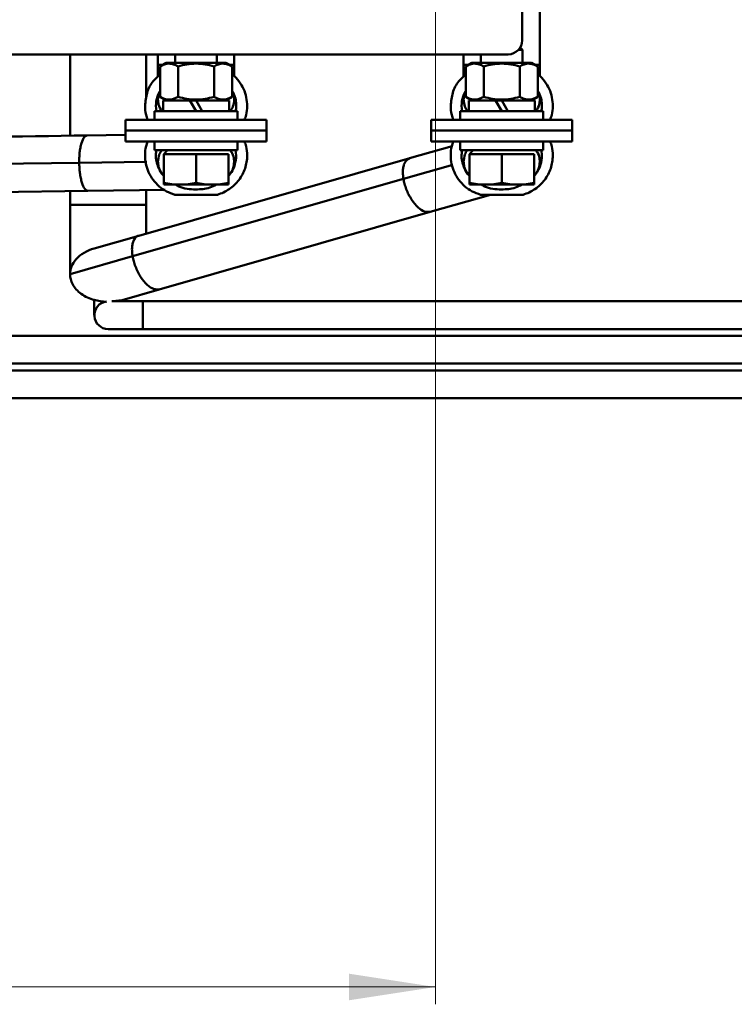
# Model space of a CAD drawing. Header units: millimetres. Extents: x 0 to 743, y 0 to 1050.
# Tile 6 of 8: x 381 to 484, y 633 to 775. Entities that reach past the tile are written whole.
import ezdxf

# ---------------------------------------------------------------- set-up
doc = ezdxf.new("R2010")
doc.units = ezdxf.units.MM
doc.header["$LTSCALE"] = 2.5
doc.linetypes.add('SLD-Сплошная', pattern=[0])
doc.styles.add('SLDTEXTSTYLE0', font='TXT', dxfattribs={"width": 0.7})
doc.styles.add('SLDTEXTSTYLE1', font='TXT', dxfattribs={"width": 0.7, "bigfont": 'bigfont'})
doc.dimstyles.new('SLDDIMSTYLE0', dxfattribs={"dimtxt": 12.5, "dimasz": 12.5, "dimexe": 0, "dimexo": 0.0625, "dimgap": 3.125, "dimtad": 2, "dimdec": 1, "dimrnd": 1e-09, "dimzin": 12, "dimdsep": 46, "dimtxsty": 'SLDTEXTSTYLE0', "dimsah": 1, "dimcen": 0.09, "dimadec": 0, "dimazin": 3, "dimtfac": 1, "dimtdec": 3, "dimtofl": 0, "dimtmove": 0, "dimatfit": 3, "dimfxl": 0, "dimfrac": 2, "dimtolj": 1, "dimtzin": 12, "dimarcsym": 0})

# ---------------------------------------------------------------- blocks, each defined once
blk = doc.blocks.new('_D_3')
at = {"color": 7, "linetype": 'SLD-Сплошная', "lineweight": 0}
for p, q in [((216.03, 787.89), (216.03, 632.75)), ((441.03, 787.89), (441.03, 632.75)), ((216.03, 635.25), (441.03, 635.25))]:
    blk.add_line(p, q, dxfattribs=at)
at = {"color": 7, "linetype": 'SLD-Сплошная', "lineweight": 18}
for points in [[(216.03, 635.25), (228.53, 633.33), (228.53, 637.17)], [(441.03, 635.25), (428.53, 637.17), (428.53, 633.33)]]:
    blk.add_solid(points, dxfattribs=at)
at = {"color": 7, "linetype": 'SLD-Сплошная', "lineweight": 18, "insert": (320.98, 651.36), "char_height": 12.5, "attachment_point": 1, "style": 'SLDTEXTSTYLE1'}
blk.add_mtext('Ш1', dxfattribs=at)

msp = doc.modelspace()

# ---------------------------------------------------------------- linework, layer by layer
at = {"color": 7, "linetype": 'SLD-Сплошная', "lineweight": 50}
for p, q in [((453.53, 771.91), (453.53, 806.91)), ((456.09, 768.39), (456.09, 783.39)), ((453.59, 770.56), (453, 770.56)), ((453.59, 770.56), (453.25, 770.9)), ((453.59, 768.67), (453.59, 770.56)), ((205.53, 769.91), (451.53, 769.91)), ((388.28, 769.91), (388.28, 758.16)), ((399.28, 763.6), (399.28, 769.91)), ((400.97, 769.91), (400.97, 768.39)), ((403.47, 769.91), (403.47, 768.67)), ((409.47, 768.67), (409.47, 769.91)), ((411.97, 768.39), (411.97, 769.91)), ((445.09, 769.91), (445.09, 768.39)), ((447.59, 769.91), (447.59, 768.67)), ((400.97, 768.39), (400.97, 766.67)), ((402.16, 768.67), (401.27, 768.16)), ((401.27, 763.78), (401.27, 768.16)), ((402.16, 768.67), (410.78, 768.67)), ((403.87, 768.16), (403.87, 763.78)), ((409.07, 763.78), (409.07, 768.16)), ((411.67, 768.16), (410.78, 768.67)), ((411.67, 763.78), (411.67, 768.16)), ((411.97, 766.75), (411.97, 768.39)), ((445.09, 768.39), (445.09, 766.67)), ((446.28, 768.67), (445.4, 768.16)), ((445.4, 763.78), (445.4, 768.16)), ((446.28, 768.67), (454.91, 768.67)), ((447.99, 768.16), (447.99, 763.78)), ((453.19, 763.78), (453.19, 768.16)), ((455.79, 768.16), (454.91, 768.67)), ((455.79, 763.78), (455.79, 768.16)), ((456.09, 766.75), (456.09, 768.39)), ((401.27, 763.78), (402.16, 763.27)), ((410.78, 763.27), (411.67, 763.78)), ((445.4, 763.78), (446.28, 763.27)), ((454.91, 763.27), (455.79, 763.78)), ((400.67, 762.49), (400.76, 761.72)), ((401.7, 763.27), (401.7, 761.72)), ((401.7, 763.27), (405.58, 763.27)), ((405.58, 763.27), (406.47, 763.27)), ((406.47, 761.72), (405.58, 763.27)), ((406.47, 763.27), (411.25, 763.27)), ((406.47, 763.27), (407.36, 761.72)), ((411.25, 761.72), (411.25, 763.27)), ((444.79, 762.49), (444.88, 761.72)), ((445.82, 763.27), (445.82, 761.72)), ((445.82, 763.27), (449.7, 763.27)), ((449.7, 763.27), (450.59, 763.27)), ((450.59, 761.72), (449.7, 763.27)), ((450.59, 763.27), (451.49, 761.72)), ((450.59, 763.27), (455.37, 763.27)), ((455.37, 761.72), (455.37, 763.27)), ((400.47, 761.72), (400.47, 760.47)), ((400.47, 761.72), (406.47, 761.72)), ((406.47, 761.72), (412.47, 761.72)), ((412.47, 760.47), (412.47, 761.72)), ((444.59, 761.72), (444.59, 760.47)), ((444.59, 761.72), (450.59, 761.72)), ((450.59, 761.72), (456.59, 761.72)), ((456.59, 760.47), (456.59, 761.72)), ((396.3, 760.47), (396.3, 758.9)), ((416.64, 758.9), (416.64, 760.47)), ((440.42, 760.47), (440.42, 758.9)), ((460.77, 758.9), (460.77, 760.47)), ((396.3, 758.27), (390.72, 758.2)), ((396.3, 758.9), (396.3, 757.33)), ((416.64, 757.33), (416.64, 758.9)), ((440.42, 758.9), (440.42, 757.33)), ((460.77, 757.33), (460.77, 758.9)), ((400.47, 757.33), (400.47, 756.08)), ((412.47, 756.08), (412.47, 757.33)), ((443.45, 756.67), (437.3, 754.91)), ((444.59, 757.33), (444.59, 756.08)), ((456.59, 756.08), (456.59, 757.33)), ((437.31, 754.91), (398.21, 743.73)), ((406.47, 756.08), (400.47, 756.08)), ((402.34, 756.08), (401.8, 755.48)), ((401.8, 751.36), (401.8, 755.48)), ((404.14, 755.48), (401.8, 755.48)), ((406.47, 755.48), (404.14, 755.48)), ((412.47, 756.08), (406.47, 756.08)), ((406.47, 751.36), (406.47, 755.48)), ((408.8, 755.48), (406.47, 755.48)), ((411.14, 755.48), (408.8, 755.48)), ((411.14, 751.36), (411.14, 755.48)), ((412.27, 755.32), (412.18, 756.08)), ((450.59, 756.08), (444.59, 756.08)), ((446.46, 756.08), (445.92, 755.48)), ((445.92, 751.36), (445.92, 755.48)), ((448.26, 755.48), (445.92, 755.48)), ((450.59, 755.48), (448.26, 755.48)), ((456.59, 756.08), (450.59, 756.08)), ((450.59, 751.36), (450.59, 755.48)), ((452.93, 755.48), (450.59, 755.48)), ((455.26, 755.48), (452.93, 755.48)), ((455.26, 751.36), (455.26, 755.48)), ((456.39, 755.32), (456.31, 756.08)), ((397.31, 740.75), (436.41, 751.93)), ((401.8, 751.1), (404.14, 751.1)), ((404.14, 751.1), (408.8, 751.1)), ((408.8, 751.1), (411.14, 751.1)), ((445.92, 751.1), (448.26, 751.1)), ((448.26, 751.1), (452.93, 751.1)), ((452.93, 751.1), (455.26, 751.1)), ((362.63, 749.8), (390.85, 750.2)), ((388.28, 750.16), (388.28, 748.17)), ((390.85, 750.2), (402, 750.35)), ((399.28, 748.17), (399.28, 750.31)), ((409.55, 749.65), (403.39, 749.65)), ((440.25, 747.16), (448.97, 749.65)), ((453.67, 749.65), (447.52, 749.65)), ((388.28, 748.17), (388.28, 738.17)), ((399.28, 744.03), (399.28, 748.17)), ((401.16, 735.98), (440.26, 747.16)), ((398.21, 743.73), (391.77, 741.89)), ((388.28, 738.17), (397.31, 740.75)), ((395.79, 734.44), (401.16, 735.98)), ((391.78, 734.32), (391.78, 732.25)), ((394.33, 734.25), (398.78, 734.25)), ((395.79, 734.44), (394.4, 734.25)), ((527.88, 734.25), (398.78, 734.25)), ((398.78, 730.25), (393.78, 730.25)), ((398.78, 730.25), (527.88, 730.25)), ((543.53, 729.25), (373.28, 729.25)), ((373.28, 725.25), (543.53, 725.25)), ((559.18, 724.25), (348.08, 724.25)), ((348.08, 720.25), (559.18, 720.25))]:
    msp.add_line(p, q, dxfattribs=at)
at = {"color": 8, "linetype": 'SLD-Сплошная', "lineweight": 50}
for p, q in [((389.6, 754.26), (358.26, 753.82)), ((399.35, 754.39), (389.6, 754.26)), ((436.41, 751.93), (443.52, 753.97))]:
    msp.add_line(p, q, dxfattribs=at)
at = {"color": 7, "linetype": 'SLD-Сплошная', "lineweight": 50, "flags": 128}
msp.add_lwpolyline([(398.78, 734.25), (398.78, 734.1), (398.78, 733.66), (398.78, 733.01), (398.78, 732.25), (398.78, 731.48), (398.78, 730.83), (398.78, 730.4), (398.78, 730.25)], dxfattribs=at)
at = {"color": 7, "linetype": 'SLD-Сплошная', "lineweight": 50}
for centre, start, end in [((451.53, 771.91), 270, 0), ((393.78, 732.25), 97.1755, 270)]:
    msp.add_arc(centre, 2, start, end, dxfattribs=at)
at = {"color": 8, "linetype": 'SLD-Сплошная', "lineweight": 50}
for points, knots in [([(400.97, 768.39), (400.99, 768.39), (401.03, 768.39), (401.28, 768.39), (401.56, 768.39), (401.66, 768.39)], [0, 0, 0, 0, 0.355385, 0.743217, 1, 1, 1, 1]), ([(411.28, 768.39), (411.38, 768.39), (411.66, 768.39), (411.91, 768.39), (411.95, 768.39), (411.97, 768.39)], [0, 0, 0, 0, 0.256783, 0.644615, 1, 1, 1, 1]), ([(445.09, 768.39), (445.11, 768.39), (445.15, 768.39), (445.41, 768.39), (445.68, 768.39), (445.79, 768.39)], [0, 0, 0, 0, 0.355385, 0.743217, 1, 1, 1, 1]), ([(455.4, 768.39), (455.51, 768.39), (455.78, 768.39), (456.03, 768.39), (456.07, 768.39), (456.09, 768.39)], [0, 0, 0, 0, 0.256783, 0.644615, 1, 1, 1, 1]), ([(389.6, 754.26), (389.6, 754.5), (389.6, 755.01), (389.66, 755.76), (389.77, 756.48), (389.97, 757.33), (390.29, 758.04), (390.57, 758.13), (390.71, 758.17)], [0, 0, 0, 0, 0.1003248, 0.2098089, 0.3301035, 0.4612311, 0.743817, 1, 1, 1, 1]), ([(390.83, 750.2), (390.68, 750.26), (390.38, 750.38), (390.04, 751.14), (389.82, 752.01), (389.7, 752.74), (389.62, 753.5), (389.61, 754.01), (389.6, 754.26)], [0, 0, 0, 0, 0.271127, 0.548036, 0.676529, 0.794406, 0.901691, 1, 1, 1, 1]), ([(436.41, 751.93), (436.37, 752.16), (436.31, 752.64), (436.32, 753.31), (436.43, 753.91), (436.7, 754.57), (437.03, 754.75), (437.26, 754.88)], [0, 0, 0, 0, 0.138493, 0.28963, 0.455691, 0.636705, 1, 1, 1, 1]), ([(440.19, 747.17), (439.94, 747.15), (439.43, 747.12), (438.51, 747.74), (437.72, 748.67), (437.15, 749.66), (436.81, 750.43), (436.55, 751.2), (436.45, 751.69), (436.41, 751.93)], [0, 0, 0, 0, 0.199527, 0.418167, 0.639213, 0.741785, 0.835882, 0.921523, 1, 1, 1, 1]), ([(397.31, 740.75), (397.28, 740.98), (397.21, 741.46), (397.22, 742.13), (397.33, 742.73), (397.62, 743.38), (397.93, 743.75), (398.21, 743.73), (398.21, 743.73)], [0, 0, 0, 0, 0.13459, 0.281468, 0.442849, 0.618763, 0.997864, 1, 1, 1, 1]), ([(401.16, 735.98), (400.89, 735.96), (400.36, 735.93), (399.42, 736.56), (398.62, 737.49), (398.06, 738.48), (397.72, 739.25), (397.46, 740.02), (397.36, 740.51), (397.31, 740.75)], [0, 0, 0, 0, 0.213579, 0.428381, 0.645546, 0.746317, 0.838763, 0.922901, 1, 1, 1, 1])]:
    msp.add_open_spline(points, degree=3, knots=knots, dxfattribs=at)
at = {"color": 7, "linetype": 'SLD-Сплошная', "lineweight": 50}
for points, knots in [([(401.27, 768.16), (401.7, 768.41), (402.13, 768.57), (402.79, 768.57), (403.01, 768.53), (403.45, 768.39), (403.66, 768.29), (403.87, 768.16)], [0, 0, 0, 0, 0.5, 0.5, 0.75, 0.75, 1, 1, 1, 1]), ([(409.07, 768.16), (409.49, 768.41), (409.92, 768.57), (410.59, 768.57), (410.81, 768.53), (411.24, 768.39), (411.45, 768.29), (411.67, 768.16)], [0, 0, 0, 0, 0.5, 0.5, 0.75, 0.75, 1, 1, 1, 1]), ([(445.4, 768.16), (445.82, 768.41), (446.25, 768.57), (446.91, 768.57), (447.13, 768.53), (447.57, 768.39), (447.78, 768.29), (447.99, 768.16)], [0, 0, 0, 0, 0.5, 0.5, 0.75, 0.75, 1, 1, 1, 1]), ([(447.99, 768.16), (448.84, 768.41), (449.71, 768.57), (451.48, 768.57), (452.34, 768.41), (453.19, 768.16)], [0, 0, 0, 0, 0.5, 0.5, 1, 1, 1, 1]), ([(453.19, 768.16), (453.62, 768.41), (454.05, 768.57), (454.71, 768.57), (454.93, 768.53), (455.36, 768.39), (455.58, 768.29), (455.79, 768.16)], [0, 0, 0, 0, 0.5, 0.5, 0.75, 0.75, 1, 1, 1, 1]), ([(399.1, 762.49), (399.16, 763.12), (399.29, 764.39), (400.1, 765.97), (400.93, 766.68), (401.27, 766.97)], [0, 0, 0, 0, 0.368911, 0.737821, 1, 1, 1, 1]), ([(411.67, 767.04), (411.71, 767.01), (412.1, 766.74), (412.69, 766.03), (413.36, 764.94), (413.76, 763.71), (413.88, 762.43), (413.78, 761.33), (413.54, 760.7), (413.45, 760.47)], [0, 0, 0, 0, 0.020209, 0.1961247, 0.3720403, 0.5479559, 0.7238716, 0.8997872, 1, 1, 1, 1]), ([(443.22, 762.49), (443.29, 763.12), (443.41, 764.39), (444.22, 765.97), (445.05, 766.68), (445.4, 766.97)], [0, 0, 0, 0, 0.368911, 0.737821, 1, 1, 1, 1]), ([(455.79, 767.04), (455.83, 767.01), (456.22, 766.74), (456.81, 766.03), (457.48, 764.94), (457.88, 763.71), (458, 762.43), (457.9, 761.33), (457.66, 760.7), (457.57, 760.47)], [0, 0, 0, 0, 0.020209, 0.196125, 0.37204, 0.547956, 0.723872, 0.899787, 1, 1, 1, 1]), ([(401.27, 764.59), (401.13, 764.34), (400.75, 763.69), (400.7, 762.94), (400.67, 762.49)], [0, 0, 0, 0, 0.392798, 1, 1, 1, 1]), ([(400.97, 763.39), (400.99, 763.74), (401.01, 764.18), (401.23, 764.56), (401.27, 764.63)], [0, 0, 0, 0, 0.801927, 1, 1, 1, 1]), ([(403.87, 763.78), (403.45, 763.54), (403.02, 763.38), (402.35, 763.38), (402.13, 763.42), (401.7, 763.56), (401.49, 763.66), (401.27, 763.78)], [0, 0, 0, 0, 0.5, 0.5, 0.75, 0.75, 1, 1, 1, 1]), ([(409.07, 763.78), (408.22, 763.54), (407.36, 763.38), (405.58, 763.38), (404.72, 763.54), (403.87, 763.78)], [0, 0, 0, 0, 0.5, 0.5, 1, 1, 1, 1]), ([(411.67, 763.78), (411.24, 763.54), (410.81, 763.38), (410.15, 763.38), (409.93, 763.42), (409.49, 763.56), (409.28, 763.66), (409.07, 763.78)], [0, 0, 0, 0, 0.5, 0.5, 0.75, 0.75, 1, 1, 1, 1]), ([(412.18, 761.72), (412.22, 761.95), (412.31, 762.47), (412.21, 763.31), (412.01, 764.08), (411.76, 764.49), (411.67, 764.64)], [0, 0, 0, 0, 0.224013, 0.52509, 0.826167, 1, 1, 1, 1]), ([(411.67, 764.59), (411.75, 764.44), (411.94, 764.07), (411.96, 763.64), (411.97, 763.39)], [0, 0, 0, 0, 0.404709, 1, 1, 1, 1]), ([(445.4, 764.59), (445.25, 764.34), (444.87, 763.69), (444.82, 762.94), (444.79, 762.49)], [0, 0, 0, 0, 0.392798, 1, 1, 1, 1]), ([(445.09, 763.39), (445.11, 763.74), (445.13, 764.18), (445.35, 764.56), (445.4, 764.63)], [0, 0, 0, 0, 0.801927, 1, 1, 1, 1]), ([(447.99, 763.78), (447.57, 763.54), (447.14, 763.38), (446.48, 763.38), (446.26, 763.42), (445.82, 763.56), (445.61, 763.66), (445.4, 763.78)], [0, 0, 0, 0, 0.5, 0.5, 0.75, 0.75, 1, 1, 1, 1]), ([(453.19, 763.78), (452.34, 763.54), (451.48, 763.38), (449.71, 763.38), (448.84, 763.54), (447.99, 763.78)], [0, 0, 0, 0, 0.5, 0.5, 1, 1, 1, 1]), ([(455.79, 763.78), (455.36, 763.54), (454.93, 763.38), (454.27, 763.38), (454.05, 763.42), (453.62, 763.56), (453.4, 763.66), (453.19, 763.78)], [0, 0, 0, 0, 0.5, 0.5, 0.75, 0.75, 1, 1, 1, 1]), ([(456.3, 761.72), (456.34, 761.95), (456.43, 762.47), (456.34, 763.31), (456.13, 764.08), (455.88, 764.49), (455.79, 764.64)], [0, 0, 0, 0, 0.224013, 0.52509, 0.826167, 1, 1, 1, 1]), ([(455.79, 764.59), (455.87, 764.44), (456.06, 764.07), (456.08, 763.64), (456.09, 763.39)], [0, 0, 0, 0, 0.404709, 1, 1, 1, 1]), ([(399.49, 760.47), (399.4, 760.71), (399.15, 761.35), (399.12, 762.05), (399.1, 762.49)], [0, 0, 0, 0, 0.366784, 1, 1, 1, 1]), ([(401.48, 761.72), (401.32, 762.02), (401.03, 762.55), (400.99, 763.14), (400.97, 763.39)], [0, 0, 0, 0, 0.5759899, 1, 1, 1, 1]), ([(411.97, 763.39), (411.94, 763.04), (411.88, 762.39), (411.53, 761.85), (411.37, 761.6)], [0, 0, 0, 0, 0.539653, 1, 1, 1, 1]), ([(443.62, 760.47), (443.52, 760.71), (443.27, 761.35), (443.24, 762.05), (443.22, 762.49)], [0, 0, 0, 0, 0.366784, 1, 1, 1, 1]), ([(445.09, 763.39), (445.12, 763.04), (445.18, 762.39), (445.54, 761.85), (445.7, 761.6)], [0, 0, 0, 0, 0.539501, 1, 1, 1, 1]), ([(455.58, 761.72), (455.75, 762.02), (456.04, 762.55), (456.08, 763.14), (456.09, 763.39)], [0, 0, 0, 0, 0.57599, 1, 1, 1, 1]), ([(396.3, 760.47), (396.3, 760.47), (396.56, 760.47), (397.58, 760.47), (398.33, 760.47), (400.22, 760.47), (401.35, 760.47), (403.81, 760.47), (405.14, 760.47), (407.8, 760.47), (409.13, 760.47), (411.59, 760.47), (412.72, 760.47), (414.61, 760.47), (415.36, 760.47), (416.38, 760.47), (416.64, 760.47), (416.64, 760.47)], [0, 0, 0, 0, 0.125, 0.125, 0.25, 0.25, 0.375, 0.375, 0.5, 0.5, 0.625, 0.625, 0.75, 0.75, 0.875, 0.875, 1, 1, 1, 1]), ([(440.42, 760.47), (440.42, 760.47), (440.68, 760.47), (441.7, 760.47), (442.46, 760.47), (444.34, 760.47), (445.47, 760.47), (447.93, 760.47), (449.26, 760.47), (451.92, 760.47), (453.26, 760.47), (455.72, 760.47), (456.84, 760.47), (458.73, 760.47), (459.48, 760.47), (460.5, 760.47), (460.77, 760.47), (460.77, 760.47)], [0, 0, 0, 0, 0.125, 0.125, 0.25, 0.25, 0.375, 0.375, 0.5, 0.5, 0.625, 0.625, 0.75, 0.75, 0.875, 0.875, 1, 1, 1, 1]), ([(390.72, 758.2), (380.82, 758.06), (370.83, 757.92), (360.85, 757.78), (360.77, 757.78)], [0, 0, 0, 0, 0.991914, 1, 1, 1, 1]), ([(416.64, 758.9), (416.64, 758.9), (416.38, 758.9), (415.36, 758.9), (414.61, 758.9), (412.72, 758.9), (411.59, 758.9), (409.13, 758.9), (407.8, 758.9), (405.14, 758.9), (403.81, 758.9), (401.35, 758.9), (400.22, 758.9), (398.33, 758.9), (397.58, 758.9), (396.56, 758.9), (396.3, 758.9), (396.3, 758.9)], [0, 0, 0, 0, 0.125, 0.125, 0.25, 0.25, 0.375, 0.375, 0.5, 0.5, 0.625, 0.625, 0.75, 0.75, 0.875, 0.875, 1, 1, 1, 1]), ([(396.3, 758.9), (396.3, 758.9), (396.56, 758.9), (397.58, 758.9), (398.33, 758.9), (400.22, 758.9), (401.35, 758.9), (403.81, 758.9), (405.14, 758.9), (407.8, 758.9), (409.13, 758.9), (411.59, 758.9), (412.72, 758.9), (414.61, 758.9), (415.36, 758.9), (416.38, 758.9), (416.64, 758.9), (416.64, 758.9)], [0, 0, 0, 0, 0.125, 0.125, 0.25, 0.25, 0.375, 0.375, 0.5, 0.5, 0.625, 0.625, 0.75, 0.75, 0.875, 0.875, 1, 1, 1, 1]), ([(460.77, 758.9), (460.77, 758.9), (460.5, 758.9), (459.48, 758.9), (458.73, 758.9), (456.84, 758.9), (455.72, 758.9), (453.26, 758.9), (451.92, 758.9), (449.26, 758.9), (447.93, 758.9), (445.47, 758.9), (444.34, 758.9), (442.46, 758.9), (441.7, 758.9), (440.68, 758.9), (440.42, 758.9), (440.42, 758.9)], [0, 0, 0, 0, 0.125, 0.125, 0.25, 0.25, 0.375, 0.375, 0.5, 0.5, 0.625, 0.625, 0.75, 0.75, 0.875, 0.875, 1, 1, 1, 1]), ([(440.42, 758.9), (440.42, 758.9), (440.68, 758.9), (441.7, 758.9), (442.46, 758.9), (444.34, 758.9), (445.47, 758.9), (447.93, 758.9), (449.26, 758.9), (451.92, 758.9), (453.26, 758.9), (455.72, 758.9), (456.84, 758.9), (458.73, 758.9), (459.48, 758.9), (460.5, 758.9), (460.77, 758.9), (460.77, 758.9)], [0, 0, 0, 0, 0.125, 0.125, 0.25, 0.25, 0.375, 0.375, 0.5, 0.5, 0.625, 0.625, 0.75, 0.75, 0.875, 0.875, 1, 1, 1, 1]), ([(416.64, 757.33), (416.64, 757.33), (416.38, 757.33), (415.36, 757.33), (414.61, 757.33), (412.72, 757.33), (411.59, 757.33), (409.13, 757.33), (407.8, 757.33), (405.14, 757.33), (403.81, 757.33), (401.35, 757.33), (400.22, 757.33), (398.33, 757.33), (397.58, 757.33), (396.56, 757.33), (396.3, 757.33), (396.3, 757.33)], [0, 0, 0, 0, 0.125, 0.125, 0.25, 0.25, 0.375, 0.375, 0.5, 0.5, 0.625, 0.625, 0.75, 0.75, 0.875, 0.875, 1, 1, 1, 1]), ([(403.39, 749.65), (402.99, 749.79), (402.18, 750.08), (401.12, 750.82), (400.24, 751.76), (399.58, 752.87), (399.18, 754.09), (399.06, 755.37), (399.16, 756.48), (399.4, 757.1), (399.49, 757.33)], [0, 0, 0, 0, 0.1321063, 0.2642125, 0.3963188, 0.528425, 0.6605313, 0.7926376, 0.9247438, 1, 1, 1, 1]), ([(413.45, 757.33), (413.54, 757.09), (413.79, 756.45), (413.82, 755.76), (413.84, 755.32)], [0, 0, 0, 0, 0.366784, 1, 1, 1, 1]), ([(460.77, 757.33), (460.77, 757.33), (460.5, 757.33), (459.48, 757.33), (458.73, 757.33), (456.84, 757.33), (455.72, 757.33), (453.26, 757.33), (451.92, 757.33), (449.26, 757.33), (447.93, 757.33), (445.47, 757.33), (444.34, 757.33), (442.46, 757.33), (441.7, 757.33), (440.68, 757.33), (440.42, 757.33), (440.42, 757.33)], [0, 0, 0, 0, 0.125, 0.125, 0.25, 0.25, 0.375, 0.375, 0.5, 0.5, 0.625, 0.625, 0.75, 0.75, 0.875, 0.875, 1, 1, 1, 1]), ([(447.52, 749.65), (447.11, 749.79), (446.31, 750.08), (445.25, 750.82), (444.36, 751.76), (443.71, 752.87), (443.3, 754.09), (443.18, 755.37), (443.28, 756.48), (443.53, 757.1), (443.61, 757.33)], [0, 0, 0, 0, 0.132106, 0.264213, 0.396319, 0.528425, 0.660531, 0.792638, 0.924744, 1, 1, 1, 1]), ([(457.57, 757.33), (457.66, 757.09), (457.92, 756.45), (457.94, 755.76), (457.96, 755.32)], [0, 0, 0, 0, 0.366784, 1, 1, 1, 1]), ([(400.76, 756.08), (400.72, 755.86), (400.63, 755.33), (400.72, 754.49), (400.99, 753.62), (401.36, 752.92), (401.68, 752.57), (401.8, 752.44)], [0, 0, 0, 0, 0.172574, 0.404676, 0.636777, 0.868878, 1, 1, 1, 1]), ([(400.97, 754.42), (401, 754.77), (401.05, 755.37), (401.37, 755.87), (401.51, 756.08)], [0, 0, 0, 0, 0.5839768, 1, 1, 1, 1]), ([(409.55, 749.65), (410.16, 749.83), (410.74, 750.1), (411.79, 750.81), (412.26, 751.26), (413.03, 752.27), (413.33, 752.84), (413.74, 754.04), (413.84, 754.68), (413.84, 755.32)], [0, 0, 0, 0, 0.25, 0.25, 0.5, 0.5, 0.75, 0.75, 1, 1, 1, 1]), ([(411.14, 752.48), (411.25, 752.58), (411.68, 752.99), (412.13, 753.98), (412.22, 754.87), (412.27, 755.32)], [0, 0, 0, 0, 0.142213, 0.571107, 1, 1, 1, 1]), ([(411.46, 756.08), (411.62, 755.78), (411.91, 755.26), (411.95, 754.67), (411.97, 754.42)], [0, 0, 0, 0, 0.5757669, 1, 1, 1, 1]), ([(444.88, 756.08), (444.84, 755.86), (444.76, 755.33), (444.84, 754.49), (445.11, 753.62), (445.48, 752.92), (445.81, 752.57), (445.92, 752.44)], [0, 0, 0, 0, 0.172574, 0.404676, 0.636777, 0.868878, 1, 1, 1, 1]), ([(445.09, 754.42), (445.12, 754.77), (445.17, 755.37), (445.49, 755.87), (445.63, 756.08)], [0, 0, 0, 0, 0.5839768, 1, 1, 1, 1]), ([(453.67, 749.65), (454.28, 749.83), (454.86, 750.1), (455.92, 750.81), (456.38, 751.26), (457.15, 752.27), (457.45, 752.84), (457.86, 754.04), (457.96, 754.68), (457.96, 755.32)], [0, 0, 0, 0, 0.25, 0.25, 0.5, 0.5, 0.75, 0.75, 1, 1, 1, 1]), ([(455.26, 752.48), (455.37, 752.58), (455.8, 752.99), (456.26, 753.98), (456.35, 754.87), (456.39, 755.32)], [0, 0, 0, 0, 0.142213, 0.571107, 1, 1, 1, 1]), ([(455.58, 756.08), (455.75, 755.78), (456.04, 755.26), (456.08, 754.67), (456.09, 754.42)], [0, 0, 0, 0, 0.575767, 1, 1, 1, 1]), ([(401.8, 752.37), (401.7, 752.47), (401.34, 752.83), (401.04, 753.56), (400.99, 754.17), (400.97, 754.42)], [0, 0, 0, 0, 0.187421, 0.669456, 1, 1, 1, 1]), ([(411.97, 754.42), (411.93, 754.07), (411.85, 753.39), (411.5, 752.67), (411.19, 752.4), (411.14, 752.35)], [0, 0, 0, 0, 0.453944, 0.906226, 1, 1, 1, 1]), ([(445.92, 752.37), (445.82, 752.47), (445.47, 752.83), (445.17, 753.56), (445.11, 754.17), (445.09, 754.42)], [0, 0, 0, 0, 0.187421, 0.669456, 1, 1, 1, 1]), ([(456.09, 754.42), (456.05, 754.07), (455.97, 753.39), (455.62, 752.67), (455.31, 752.4), (455.26, 752.35)], [0, 0, 0, 0, 0.453944, 0.906226, 1, 1, 1, 1]), ([(409.38, 751.11), (409.07, 750.95), (408.15, 750.48), (406.28, 750.36), (404.55, 750.5), (403.68, 751.01), (403.53, 751.1)], [0, 0, 0, 0, 0.170625, 0.504564, 0.910599, 1, 1, 1, 1]), ([(453.5, 751.11), (453.19, 750.95), (452.27, 750.48), (450.41, 750.36), (448.67, 750.5), (447.81, 751.01), (447.65, 751.1)], [0, 0, 0, 0, 0.170625, 0.504564, 0.910599, 1, 1, 1, 1]), ([(388.28, 748.17), (388.28, 748.17), (388.4, 748.17), (388.8, 748.17), (388.97, 748.17), (389.38, 748.17), (389.62, 748.17), (390.43, 748.17), (391.08, 748.17), (392.43, 748.17), (393.13, 748.17), (394.43, 748.17), (395.13, 748.17), (396.48, 748.17), (397.13, 748.17), (397.94, 748.17), (398.18, 748.17), (398.59, 748.17), (398.76, 748.17), (399.16, 748.17), (399.28, 748.17), (399.28, 748.17)], [0, 0, 0, 0, 0.125, 0.125, 0.1875, 0.1875, 0.25, 0.25, 0.375, 0.375, 0.5, 0.5, 0.625, 0.625, 0.75, 0.75, 0.8125, 0.8125, 0.875, 0.875, 1, 1, 1, 1]), ([(388.28, 738.17), (388.28, 738.52), (388.35, 738.89), (388.64, 739.64), (388.87, 740.01), (389.49, 740.7), (389.87, 741.01), (390.76, 741.53), (391.25, 741.74), (391.76, 741.88)], [0, 0, 0, 0, 0.25, 0.25, 0.5, 0.5, 0.75, 0.75, 1, 1, 1, 1]), ([(393.54, 734.2), (392.94, 734.25), (391.65, 734.35), (390.15, 735.07), (389.17, 735.93), (388.65, 736.65), (388.34, 737.41), (388.3, 737.92), (388.28, 738.17)], [0, 0, 0, 0, 0.248415, 0.533952, 0.666449, 0.788, 0.898627, 1, 1, 1, 1])]:
    msp.add_open_spline(points, degree=3, knots=knots, dxfattribs=at)
for points in [[(403.87, 768.16), (404.72, 768.41), (405.58, 768.57), (406.47, 768.57)], [(406.47, 768.57), (407.36, 768.57), (408.22, 768.41), (409.07, 768.16)], [(404.14, 751.1), (403.35, 751.1), (402.57, 751.2), (401.8, 751.36)], [(401.8, 751.36), (401.8, 751.2), (401.8, 751.1), (401.8, 751.1)], [(406.47, 751.36), (405.7, 751.2), (404.92, 751.1), (404.14, 751.1)], [(408.8, 751.1), (408.02, 751.1), (407.24, 751.2), (406.47, 751.36)], [(411.14, 751.36), (410.37, 751.2), (409.59, 751.1), (408.8, 751.1)], [(411.14, 751.1), (411.14, 751.1), (411.14, 751.2), (411.14, 751.36)], [(448.26, 751.1), (447.47, 751.1), (446.7, 751.2), (445.92, 751.36)], [(445.92, 751.36), (445.92, 751.2), (445.92, 751.1), (445.92, 751.1)], [(450.59, 751.36), (449.82, 751.2), (449.04, 751.1), (448.26, 751.1)], [(452.93, 751.1), (452.14, 751.1), (451.36, 751.2), (450.59, 751.36)], [(455.26, 751.36), (454.49, 751.2), (453.71, 751.1), (452.93, 751.1)], [(455.26, 751.1), (455.26, 751.1), (455.26, 751.2), (455.26, 751.36)]]:
    msp.add_open_spline(points, degree=3, dxfattribs=at)

# ---------------------------------------------------------------- dimensions: what is measured, and where the dimension line sits
at = {"color": 7, "linetype": 'SLD-Сплошная', "lineweight": 18}
dim = msp.add_linear_dim(base=(441.03, 635.25), p1=(216.03, 787.91), p2=(441.03, 787.91), text='Ш1', dimstyle='SLDDIMSTYLE0', dxfattribs=at)
dim.commit()
dim.dimension.update_dxf_attribs({"geometry": '_D_3', "text_midpoint": (328.53, 635.25), "dimtype": 160})

doc.saveas('drawing.dxf')
